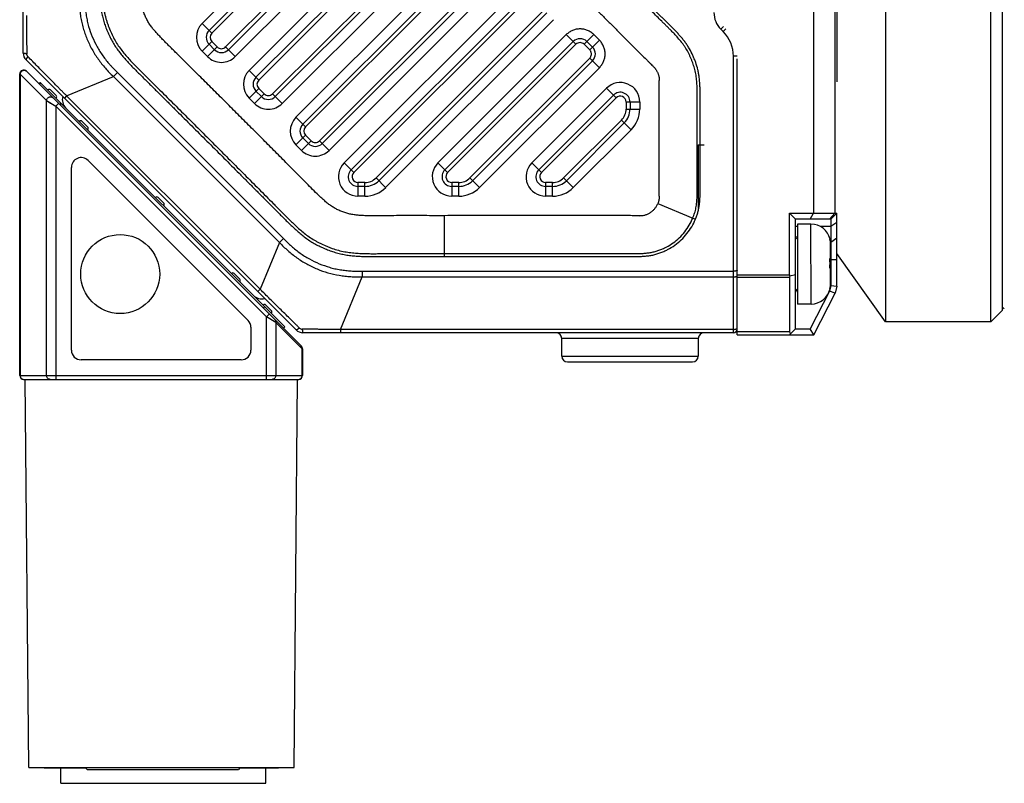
# Model space of a CAD drawing. Header units: millimetres. Extents: x 59 to 396, y 136 to 245.
# Tile 2 of 9: x 173 to 223, y 136 to 175. Entities that reach past the tile are written whole.
import ezdxf

# ---------------------------------------------------------------- set-up
doc = ezdxf.new("R2010")
doc.units = ezdxf.units.MM
doc.header["$LTSCALE"] = 23.1
doc.layers.add('20_ALL_FEATURES', color=7, linetype='CONTINUOUS')

msp = doc.modelspace()

# ---------------------------------------------------------------- linework, layer by layer
at = {"layer": '20_ALL_FEATURES', "color": 7}
for p, q in [((217.142, 215.555), (217.142, 159.955)), ((222.542, 159.955), (222.542, 215.555)), ((223.142, 160.555), (223.142, 214.955)), ((213.452, 209.986), (213.452, 165.518)), ((214.545, 209.986), (214.545, 165.518)), ((172.942, 173.731), (172.942, 208.392)), ((214.642, 202.532), (214.642, 172.255)), ((182.465, 174.89), (198.188, 190.615)), ((198.749, 189.196), (183.455, 173.9)), ((184.869, 172.486), (198.188, 185.807)), ((198.749, 184.387), (185.859, 171.496)), ((187.273, 170.082), (198.188, 180.998)), ((198.749, 179.579), (188.263, 169.092)), ((189.746, 167.746), (198.847, 176.849)), ((199.774, 175.795), (191.165, 167.185)), ((182.748, 173.9), (182.465, 174.183)), ((194.554, 167.746), (201.128, 174.321)), ((201.835, 174.321), (202.118, 174.038)), ((186.927, 159.539), (173.088, 173.377)), ((202.118, 173.331), (195.973, 167.185)), ((209.542, 159.284), (209.542, 173.438)), ((172.76, 157.199), (172.76, 172.657)), ((187.201, 158.699), (173.101, 172.799)), ((173.813, 172.228), (173.744, 172.156)), ((186.353, 159.689), (173.813, 172.228)), ((174.343, 171.84), (174.625, 171.557)), ((185.152, 171.496), (184.869, 171.779)), ((174.886, 171.156), (174.816, 171.084)), ((199.362, 167.746), (203.188, 171.573)), ((204.042, 171.219), (204.042, 170.861)), ((175.958, 170.225), (176.241, 169.942)), ((203.749, 170.154), (200.781, 167.185)), ((187.556, 169.092), (187.273, 169.375)), ((207.542, 169.021), (207.542, 165.784)), ((184.463, 160.023), (176.263, 168.223)), ((175.41, 158.499), (175.41, 167.869)), ((190.458, 166.892), (190.099, 166.892)), ((195.266, 166.892), (194.907, 166.892)), ((200.074, 166.892), (199.715, 166.892)), ((179.858, 166.325), (180.141, 166.042)), ((212.218, 165.518), (214.642, 165.518)), ((212.518, 165.218), (212.218, 165.518)), ((212.219, 162.365), (212.218, 165.518)), ((214.342, 165.218), (212.518, 165.218)), ((212.52, 159.584), (212.518, 165.218)), ((213.275, 165.218), (213.452, 165.518)), ((214.264, 165.218), (214.545, 165.518)), ((214.642, 165.518), (214.342, 165.218)), ((214.342, 165.218), (214.342, 161.811)), ((214.642, 161.775), (214.642, 165.518)), ((213.319, 164.962), (212.619, 164.962)), ((212.619, 164.962), (212.62, 160.862)), ((214.293, 164.187), (214.293, 164.187)), ((214.319, 163.176), (214.319, 163.938)), ((214.319, 163.176), (214.289, 163.176)), ((214.319, 163.138), (214.319, 163.173)), ((217.142, 159.955), (214.642, 163.455)), ((214.319, 161.887), (214.319, 162.688)), ((183.758, 162.425), (184.041, 162.142)), ((212.219, 162.23), (212.22, 159.45)), ((212.519, 162.365), (212.227, 162.296)), ((214.274, 161.528), (213.278, 159.584)), ((214.342, 161.811), (214.274, 161.528)), ((214.557, 161.423), (214.274, 161.528)), ((214.294, 161.638), (214.294, 161.638)), ((214.342, 161.811), (214.642, 161.775)), ((214.642, 161.775), (214.557, 161.423)), ((213.462, 159.284), (214.557, 161.423)), ((185.315, 160.726), (185.243, 160.657)), ((185.374, 160.809), (185.656, 160.527)), ((213.32, 160.862), (212.62, 160.862)), ((222.542, 159.955), (223.142, 160.555)), ((223.142, 160.705), (223.227, 160.62)), ((184.61, 159.669), (184.61, 158.499)), ((186.353, 159.689), (186.28, 159.62)), ((212.22, 159.284), (212.52, 159.584)), ((212.52, 159.584), (213.278, 159.584)), ((213.462, 159.284), (213.278, 159.584)), ((222.542, 159.955), (217.142, 159.955)), ((209.342, 159.392), (187.28, 159.392)), ((200.542, 158.192), (200.542, 159.092)), ((207.542, 159.092), (207.542, 158.192)), ((209.542, 159.284), (213.462, 159.284)), ((187.26, 158.557), (187.26, 157.199)), ((184.11, 157.999), (175.91, 157.999)), ((200.842, 157.892), (207.242, 157.892)), ((172.96, 156.999), (187.06, 156.999)), ((173.222, 137.099), (173.048, 156.999)), ((186.822, 137.099), (186.995, 156.999)), ((173.222, 137.099), (186.822, 137.099)), ((174.022, 137.099), (174.022, 137.086)), ((174.022, 137.086), (176.134, 137.086)), ((174.876, 136.286), (174.876, 137.086)), ((176.222, 136.999), (176.122, 137.099)), ((176.222, 136.999), (183.967, 136.999)), ((184.068, 137.099), (183.967, 136.999)), ((184.056, 137.086), (186.022, 137.086)), ((185.376, 136.286), (185.376, 137.086)), ((186.022, 137.099), (186.022, 137.086)), ((174.876, 136.286), (185.376, 136.286))]:
    msp.add_line(p, q, dxfattribs=at)
at = {"layer": '20_ALL_FEATURES', "color": 4}
for p, q in [((197.835, 190.969), (182.111, 175.244)), ((182.606, 174.749), (198.33, 190.474)), ((198.608, 189.337), (183.313, 174.042)), ((183.808, 173.547), (199.103, 188.842)), ((197.835, 186.16), (184.516, 172.84)), ((185.01, 172.345), (198.33, 185.665)), ((198.608, 184.529), (185.718, 171.638)), ((186.213, 171.143), (199.103, 184.034)), ((197.835, 181.352), (186.92, 170.435)), ((187.415, 169.94), (198.33, 180.857)), ((198.608, 179.72), (188.122, 169.233)), ((188.617, 168.738), (199.103, 179.225)), ((198.494, 177.202), (189.392, 168.099)), ((189.887, 167.604), (198.989, 176.707)), ((199.632, 175.936), (191.023, 167.327)), ((182.111, 175.244), (182.606, 174.749)), ((191.518, 166.832), (200.127, 175.441)), ((200.775, 174.675), (194.2, 168.099)), ((201.27, 174.18), (200.775, 174.675)), ((202.189, 174.675), (201.694, 174.18)), ((202.472, 174.392), (202.189, 174.675)), ((208.835, 175.099), (208.693, 174.958)), ((208.693, 174.958), (208.815, 174.837)), ((208.815, 174.837), (208.956, 174.978)), ((182.606, 174.325), (182.111, 173.83)), ((182.889, 174.042), (182.606, 174.325)), ((194.695, 167.604), (201.27, 174.18)), ((201.694, 174.18), (201.977, 173.897)), ((201.977, 173.897), (202.472, 174.392)), ((182.111, 173.83), (182.394, 173.547)), ((182.394, 173.547), (182.889, 174.042)), ((183.313, 174.042), (183.808, 173.547)), ((201.977, 173.473), (195.831, 167.327)), ((201.977, 173.473), (202.472, 172.978)), ((209.538, 173.564), (209.342, 173.564)), ((209.342, 159.392), (209.342, 173.564)), ((172.76, 172.657), (172.781, 172.645)), ((172.781, 172.645), (172.781, 157.199)), ((172.781, 172.645), (174.131, 171.295)), ((186.284, 164.218), (177.768, 172.734)), ((184.515, 172.84), (185.01, 172.345)), ((196.326, 166.832), (202.472, 172.978)), ((173.828, 172.214), (173.759, 172.141)), ((175.165, 171.535), (177.561, 172.528)), ((186.077, 164.012), (177.561, 172.528)), ((185.01, 171.92), (184.516, 171.425)), ((184.798, 171.143), (185.293, 171.638)), ((185.293, 171.638), (185.01, 171.92)), ((185.718, 171.638), (186.213, 171.143)), ((202.835, 171.926), (199.008, 168.099)), ((203.33, 171.431), (202.835, 171.926)), ((174.131, 157.199), (174.131, 171.295)), ((174.131, 171.295), (174.61, 171.007)), ((174.137, 171.291), (174.342, 171.168)), ((174.374, 171.149), (174.393, 171.137)), ((174.38, 171.145), (174.399, 171.134)), ((174.751, 171.149), (174.61, 171.007)), ((175.165, 171.535), (175.048, 171.418)), ((175.165, 171.535), (185.085, 161.616)), ((184.515, 171.425), (184.798, 171.143)), ((199.503, 167.604), (203.33, 171.431)), ((204.542, 171.219), (203.842, 171.219)), ((203.842, 171.219), (203.842, 170.861)), ((204.542, 171.219), (204.542, 170.861)), ((174.586, 171.022), (174.61, 171.007)), ((174.61, 171.007), (174.61, 156.999)), ((174.61, 171.007), (185.41, 160.207)), ((203.842, 170.861), (204.542, 170.861)), ((186.92, 170.435), (187.415, 169.94)), ((203.608, 170.295), (200.64, 167.327)), ((204.103, 169.8), (203.608, 170.295)), ((201.134, 166.832), (204.103, 169.8)), ((187.415, 169.516), (186.92, 169.021)), ((187.203, 168.738), (187.697, 169.233)), ((187.697, 169.233), (187.415, 169.516)), ((188.122, 169.233), (188.617, 168.738)), ((186.92, 169.021), (187.202, 168.738)), ((207.542, 169.021), (207.842, 169.021)), ((189.392, 168.099), (189.887, 167.604)), ((194.2, 168.099), (194.695, 167.604)), ((199.008, 168.099), (199.503, 167.604)), ((190.099, 167.092), (190.099, 166.392)), ((190.458, 167.092), (190.099, 167.092)), ((190.458, 166.392), (190.458, 167.092)), ((191.023, 167.327), (191.518, 166.832)), ((194.907, 167.092), (194.907, 166.392)), ((195.266, 167.092), (194.907, 167.092)), ((195.266, 166.392), (195.266, 167.092)), ((195.831, 167.327), (196.326, 166.832)), ((199.715, 167.092), (199.715, 166.392)), ((200.074, 167.092), (199.715, 167.092)), ((200.074, 166.392), (200.074, 167.092)), ((200.64, 167.327), (201.135, 166.832)), ((190.458, 166.392), (190.099, 166.392)), ((195.266, 166.392), (194.907, 166.392)), ((200.074, 166.392), (199.715, 166.392)), ((205.466, 166.008), (207.26, 165.268)), ((194.542, 163.302), (194.542, 165.392)), ((207.26, 165.268), (207.396, 165.212)), ((214.642, 165.05), (214.342, 164.837)), ((212.619, 164.837), (212.519, 164.837)), ((213.32, 160.862), (213.319, 164.962)), ((214.342, 164.837), (213.802, 164.837)), ((186.077, 164.012), (186.284, 164.218)), ((214.314, 164.04), (214.342, 164.04)), ((214.342, 164.04), (214.642, 164.253)), ((186.077, 164.012), (185.085, 161.616)), ((214.319, 163.149), (214.29, 163.149)), ((214.642, 163.121), (214.291, 163.121)), ((190.32, 162.546), (209.342, 162.546)), ((189.203, 159.558), (190.32, 162.254)), ((190.32, 162.254), (209.342, 162.254)), ((209.542, 162.365), (212.219, 162.365)), ((212.219, 162.23), (209.542, 162.23)), ((184.967, 161.498), (185.085, 161.616)), ((185.41, 160.207), (185.551, 160.349)), ((185.889, 159.92), (185.41, 160.207)), ((185.41, 156.999), (185.41, 160.207)), ((185.867, 159.933), (185.875, 159.928)), ((185.882, 159.924), (185.889, 159.92)), ((185.889, 159.92), (187.239, 158.57)), ((185.889, 159.92), (185.889, 157.199)), ((189.203, 159.558), (189.203, 159.392)), ((209.342, 159.558), (189.203, 159.558)), ((207.542, 159.092), (200.542, 159.092)), ((209.542, 159.45), (212.22, 159.45)), ((187.26, 158.557), (187.239, 158.57)), ((187.239, 157.199), (187.239, 158.57)), ((200.542, 158.192), (207.542, 158.192)), ((172.76, 157.199), (187.26, 157.199))]:
    msp.add_line(p, q, dxfattribs=at)
at = {"layer": '20_ALL_FEATURES', "color": 7}
msp.add_circle((177.91, 162.399), 2.025, dxfattribs=at)
at = {"layer": '20_ALL_FEATURES', "color": 4}
for centre, radius, start, end in [((209.542, 175.807), 1.2, 180, 225), ((182.818, 174.537), 1, 135.0028, 225), ((182.818, 174.537), 0.3, 135.0028, 225), ((207.542, 173.564), 1.8, 0, 45), ((183.101, 174.254), 0.3, 225, 315.0028), ((183.101, 174.254), 1, 225, 315.0028), ((172.994, 172.666), 0.17, 44.9998, 52.3844), ((247.735, 102.561), 99.094, 134.91559, 135.08441), ((185.223, 172.132), 1, 135.0002, 224.9983), ((185.223, 172.132), 0.3, 135.0028, 225), ((203.542, 171.219), 1, 359.9986, 135.0031), ((185.505, 171.85), 0.3, 225, 315.0028), ((185.505, 171.85), 1, 224.993, 315.0039), ((203.542, 171.219), 0.3, 359.9996, 135.004), ((203.042, 170.861), 0.8, 315.0029, 360), ((203.042, 170.861), 1.5, 315.0028, 359.9998), ((187.627, 169.728), 1, 135.0002, 224.9983), ((187.627, 169.728), 0.3, 135.0028, 225), ((187.91, 169.445), 0.3, 225, 315.0028), ((187.91, 169.445), 1, 224.993, 315.0039), ((190.099, 167.392), 1, 135.0054, 270.0004), ((194.907, 167.392), 1, 135.0014, 270.0004), ((199.715, 167.392), 1, 135.0017, 270.0004), ((190.099, 167.392), 0.3, 135.0025, 270.0011), ((194.907, 167.392), 0.3, 135.0001, 270.0011), ((199.715, 167.392), 0.3, 135.0025, 270.0011), ((190.458, 167.892), 0.8, 270, 315.0028), ((195.266, 167.892), 0.8, 270, 315.0028), ((200.074, 167.892), 0.8, 270, 315.0028), ((190.458, 167.892), 1.5, 270.0002, 315.0019), ((195.266, 167.892), 1.5, 270.0002, 315), ((200.074, 167.892), 1.5, 270.0002, 315), ((289.414, 162.4), 99.094, 179.91559, 180.08441), ((207.811, 162.429), 1.722, 358.3731, 4.8763), ((207.841, 162.428), 1.692, 355.083, 358.3651), ((187.245, 159.781), 0.21, 225.5548, 269.4847), ((187.072, 158.595), 0.165, 41.4597, 44.9895), ((172.972, 157.183), 0.184, 263.044, 269.9916), ((187.047, 157.183), 0.184, 270.0084, 276.956)]:
    msp.add_arc(centre, radius, start, end, dxfattribs=at)
at = {"layer": '20_ALL_FEATURES', "color": 7}
for centre, radius, start, end in [((182.818, 174.537), 0.5, 135.0029, 225), ((201.482, 173.968), 0.5, 45.0324, 135.0028), ((173.442, 173.731), 0.5, 180, 225), ((183.101, 174.254), 0.5, 225, 315.0028), ((201.765, 173.685), 0.5, 315.0028, 44.9902), ((172.96, 172.657), 0.2, 45, 180), ((185.223, 172.132), 0.5, 135.0028, 225), ((174.272, 171.769), 0.1, 45, 135), ((203.542, 171.219), 0.5, 0, 135.0028), ((174.555, 171.486), 0.1, 315, 45), ((175.545, 171.345), 0.6, 165, 225), ((185.505, 171.85), 0.5, 225, 315.0028), ((203.042, 170.861), 1, 315.0028, 360), ((175.888, 170.154), 0.1, 45, 135), ((187.627, 169.728), 0.5, 135.0028, 225), ((176.17, 169.871), 0.1, 315, 45), ((187.91, 169.445), 0.5, 225, 315.0028), ((175.91, 167.869), 0.5, 45, 180), ((190.099, 167.392), 0.5, 135.0028, 270), ((194.907, 167.392), 0.5, 135.0028, 270), ((199.715, 167.392), 0.5, 135.0028, 270), ((190.458, 167.892), 1, 270, 315.0028), ((195.266, 167.892), 1, 270, 315.0028), ((200.074, 167.892), 1, 270, 315.0028), ((179.788, 166.254), 0.1, 45, 135), ((180.07, 165.971), 0.1, 315, 45), ((213.319, 163.962), 1, 13.0057, 90.0152), ((212.419, 164.362), 0.2, 300.0152, 355.0152), ((213.28, 163.939), 1.039, 359.9611, 13.8775), ((207.701, 162.942), 6.592, 357.8425, 2.1879), ((207.708, 162.879), 6.586, 358.3912, 0.2966), ((183.688, 162.354), 0.1, 45, 135), ((183.97, 162.071), 0.1, 315, 45), ((212.419, 161.462), 0.2, 0.0152, 60.0152), ((213.319, 161.862), 1, 270.0152, 347.0246), ((213.275, 161.899), 1.044, 346.1875, 0.0345), ((213.291, 161.883), 1.028, 346.6373, 346.8026), ((213.29, 161.884), 1.029, 346.8028, 347.6845), ((213.279, 161.886), 1.041, 347.6963, 0.0596), ((185.162, 161.728), 0.6, 225, 285), ((185.303, 160.738), 0.1, 45, 135), ((185.586, 160.456), 0.1, 315, 45), ((184.11, 159.669), 0.5, 360, 45), ((187.28, 159.892), 0.5, 224.9999, 270), ((209.342, 159.592), 0.2, 270, 360), ((200.242, 159.092), 0.3, 0, 90), ((207.842, 159.092), 0.3, 90, 180), ((175.91, 158.499), 0.5, 180, 270), ((184.11, 158.499), 0.5, 270, 360), ((187.06, 158.557), 0.2, 360, 45), ((200.842, 158.192), 0.3, 180, 270), ((207.242, 158.192), 0.3, 270, 360), ((172.96, 157.199), 0.2, 180, 270), ((187.06, 157.199), 0.2, 270, 360)]:
    msp.add_arc(centre, radius, start, end, dxfattribs=at)
for centre, major_axis, ratio, start_param, end_param in [((212.519, 162.365), (0.212, -0.212), 0.999738, -2.356198, -2.124349), ((212.519, 162.365), (0.255, 0.255), 0.617805, 2.355938, 2.588302), ((212.52, 159.584), (0.255, 0.255), 0.617805, 2.588302, 3.141457)]:
    msp.add_ellipse(centre, major_axis=major_axis, ratio=ratio, start_param=start_param, end_param=end_param, dxfattribs=at)
at = {"layer": '20_ALL_FEATURES', "color": 4}
for points, knots in [([(176.852, 187.892), (176.852, 187.526), (176.852, 186.794), (176.852, 185.695), (176.852, 184.597), (176.853, 183.499), (176.854, 182.4), (176.854, 181.302), (176.853, 180.386), (176.852, 179.654), (176.851, 179.105), (176.849, 178.556), (176.847, 178.006), (176.842, 177.457), (176.846, 176.908), (176.869, 176.45), (176.907, 176.086), (176.951, 175.815), (177.011, 175.547), (177.089, 175.283), (177.181, 175.024), (177.285, 174.77), (177.402, 174.521), (177.531, 174.279), (177.676, 174.045), (177.835, 173.821), (178.006, 173.607), (178.246, 173.329), (178.497, 173.063), (178.754, 172.802), (178.949, 172.609), (179.145, 172.416), (179.34, 172.223), (179.534, 172.029), (179.794, 171.771), (180.119, 171.448), (180.508, 171.061), (181.027, 170.544), (181.675, 169.898), (182.452, 169.121), (183.229, 168.345), (183.875, 167.696), (184.392, 167.178), (184.78, 166.788), (185.102, 166.464), (185.36, 166.204), (185.554, 166.01), (185.748, 165.815), (185.941, 165.62), (186.134, 165.424), (186.392, 165.165), (186.653, 164.908), (186.922, 164.659), (187.129, 164.479), (187.343, 164.307), (187.566, 164.145), (187.798, 163.999), (188.04, 163.867), (188.288, 163.75), (188.499, 163.662), (188.671, 163.597), (188.844, 163.537), (189.063, 163.47), (189.33, 163.408), (189.601, 163.362), (189.874, 163.332), (190.148, 163.311), (190.423, 163.3), (190.789, 163.294), (191.155, 163.297), (191.521, 163.301), (191.796, 163.302), (192.07, 163.303), (192.437, 163.304), (192.894, 163.304), (193.443, 163.304), (193.993, 163.303), (194.359, 163.302), (194.542, 163.302)], [0, 0, 0, 0, 0.031249, 0.062499, 0.093748, 0.124997, 0.156247, 0.187496, 0.218746, 0.23437, 0.249995, 0.26562, 0.281244, 0.296869, 0.312494, 0.328118, 0.335931, 0.343744, 0.351557, 0.359371, 0.367184, 0.374997, 0.38281, 0.390623, 0.398436, 0.406249, 0.414062, 0.421875, 0.437499, 0.445311, 0.453124, 0.460936, 0.468748, 0.476561, 0.484373, 0.499998, 0.515622, 0.531247, 0.562497, 0.593746, 0.624995, 0.656245, 0.671869, 0.687494, 0.703119, 0.710931, 0.718743, 0.726556, 0.734368, 0.74218, 0.749993, 0.765617, 0.77343, 0.781244, 0.789057, 0.796871, 0.804684, 0.812498, 0.820311, 0.828124, 0.832031, 0.835938, 0.843751, 0.851564, 0.859377, 0.86719, 0.875002, 0.882815, 0.890627, 0.906252, 0.914064, 0.921877, 0.929689, 0.937501, 0.953126, 0.968751, 0.984375, 1, 1, 1, 1]), ([(177, 187.892), (177, 187.197), (176.999, 186.153), (177, 184.762), (177.001, 183.719), (177.002, 182.676), (177.002, 181.633), (177.002, 180.764), (177.001, 180.07), (177, 179.549), (176.999, 179.028), (176.997, 178.508), (176.995, 178.073), (176.992, 177.723), (176.991, 177.457), (176.991, 177.186), (176.996, 176.907), (177.008, 176.62), (177.03, 176.32), (177.06, 176.063), (177.096, 175.853), (177.13, 175.691), (177.171, 175.529), (177.219, 175.368), (177.273, 175.207), (177.351, 174.998), (177.458, 174.743), (177.603, 174.45), (177.767, 174.173), (177.95, 173.914), (178.144, 173.672), (178.344, 173.444), (178.542, 173.231), (178.798, 172.967), (179.051, 172.716), (179.301, 172.469), (179.486, 172.286), (179.671, 172.102), (179.917, 171.857), (180.225, 171.551), (180.595, 171.183), (181.087, 170.693), (181.702, 170.08), (182.44, 169.343), (183.177, 168.606), (183.913, 167.868), (184.526, 167.253), (185.017, 166.76), (185.385, 166.39), (185.69, 166.082), (185.934, 165.836), (186.118, 165.652), (186.303, 165.465), (186.492, 165.275), (186.688, 165.081), (186.895, 164.885), (187.113, 164.688), (187.345, 164.492), (187.595, 164.304), (187.818, 164.161), (188.007, 164.054), (188.204, 163.951), (188.408, 163.859), (188.616, 163.775), (188.828, 163.697), (189.094, 163.614), (189.415, 163.542), (189.73, 163.494), (189.988, 163.471), (190.188, 163.459), (190.381, 163.45), (190.615, 163.444), (190.89, 163.443), (191.157, 163.445), (191.42, 163.448), (191.679, 163.449), (191.938, 163.451), (192.198, 163.451), (192.544, 163.452), (192.978, 163.452), (193.673, 163.451), (194.194, 163.451), (194.542, 163.45)], [0, 0, 0, 0, 0.05976, 0.089645, 0.119525, 0.149397, 0.179258, 0.209104, 0.224027, 0.23895, 0.253858, 0.268744, 0.283676, 0.291194, 0.298798, 0.306542, 0.314493, 0.322722, 0.331298, 0.340279, 0.344928, 0.349658, 0.35445, 0.359281, 0.364127, 0.368957, 0.378498, 0.387848, 0.39703, 0.40611, 0.415052, 0.423755, 0.432103, 0.440066, 0.455292, 0.462763, 0.470226, 0.477688, 0.485151, 0.500076, 0.515001, 0.529928, 0.55978, 0.589631, 0.619486, 0.649336, 0.679177, 0.69412, 0.709072, 0.723982, 0.731406, 0.738839, 0.746348, 0.754002, 0.761874, 0.770021, 0.778448, 0.787146, 0.796093, 0.805286, 0.809973, 0.814717, 0.824337, 0.829186, 0.834041, 0.843682, 0.853127, 0.86228, 0.871077, 0.875344, 0.879523, 0.887644, 0.895488, 0.903119, 0.910608, 0.918025, 0.925435, 0.93286, 0.940299, 0.955202, 0.970118, 1, 1, 1, 1]), ([(190.381, 165.394), (190.308, 165.397), (190.2, 165.404), (190.057, 165.416), (189.949, 165.428), (189.842, 165.444), (189.735, 165.463), (189.63, 165.488), (189.491, 165.526), (189.32, 165.586), (189.12, 165.668), (188.926, 165.764), (188.772, 165.858), (188.653, 165.94), (188.538, 166.028), (188.4, 166.144), (188.239, 166.289), (188.03, 166.487), (187.773, 166.741), (187.469, 167.049), (187.165, 167.357), (186.859, 167.664), (186.554, 167.97), (186.147, 168.38), (185.638, 168.891), (185.027, 169.504), (184.415, 170.117), (183.803, 170.729), (183.19, 171.341), (182.577, 171.952), (181.964, 172.563), (181.453, 173.072), (181.043, 173.479), (180.787, 173.733), (180.582, 173.936), (180.428, 174.088), (180.275, 174.241), (180.122, 174.394), (179.971, 174.55), (179.848, 174.681), (179.75, 174.788), (179.655, 174.896), (179.563, 175.007), (179.476, 175.122), (179.415, 175.212), (179.357, 175.303), (179.287, 175.429), (179.224, 175.559), (179.168, 175.692), (179.128, 175.793), (179.092, 175.895), (179.059, 175.998), (179.031, 176.103), (179.008, 176.208), (178.989, 176.315), (178.975, 176.422), (178.964, 176.53), (178.953, 176.674), (178.943, 176.854), (178.935, 177.142), (178.934, 177.503), (178.938, 177.936), (178.94, 178.369), (178.942, 178.802), (178.944, 179.379), (178.945, 180.1), (178.946, 180.966), (178.946, 181.832), (178.945, 182.986), (178.944, 184.141), (178.944, 185.295), (178.943, 186.017), (178.943, 186.594), (178.943, 187.027), (178.943, 187.459), (178.943, 187.748), (178.943, 187.892)], [0, 0, 0, 0, 0.007813, 0.011719, 0.015625, 0.019532, 0.023439, 0.027345, 0.031252, 0.039064, 0.046876, 0.054688, 0.0625, 0.066407, 0.070314, 0.078126, 0.085939, 0.093751, 0.109376, 0.125001, 0.140626, 0.156251, 0.171876, 0.187501, 0.218751, 0.250001, 0.281251, 0.312501, 0.343751, 0.375001, 0.406251, 0.437501, 0.453126, 0.468751, 0.476564, 0.484376, 0.492189, 0.500001, 0.507814, 0.515626, 0.519533, 0.523439, 0.531251, 0.535157, 0.539064, 0.54297, 0.546876, 0.554687, 0.558594, 0.5625, 0.566406, 0.570313, 0.574219, 0.578125, 0.582031, 0.585938, 0.589844, 0.59375, 0.601563, 0.609375, 0.625, 0.640625, 0.65625, 0.671875, 0.6875, 0.71875, 0.75, 0.78125, 0.8125, 0.875, 0.90625, 0.9375, 0.953125, 0.96875, 0.984375, 1, 1, 1, 1]), ([(207.259, 165.268), (207.294, 165.353), (207.342, 165.482), (207.393, 165.66), (207.425, 165.797), (207.447, 165.938), (207.469, 166.124), (207.483, 166.336), (207.488, 166.532), (207.489, 166.667), (207.489, 166.757), (207.489, 166.845), (207.488, 166.963), (207.487, 167.11), (207.487, 167.287), (207.486, 167.526), (207.485, 167.826), (207.484, 168.189), (207.483, 168.553), (207.483, 168.918), (207.482, 169.284), (207.483, 169.649), (207.483, 170.012), (207.485, 170.373), (207.486, 170.671), (207.487, 170.908), (207.488, 171.083), (207.489, 171.258), (207.491, 171.433), (207.492, 171.617), (207.489, 171.784), (207.484, 171.935), (207.475, 172.118), (207.46, 172.312), (207.437, 172.512), (207.414, 172.663), (207.384, 172.811), (207.336, 173.002), (207.275, 173.188), (207.204, 173.371), (207.147, 173.507), (207.086, 173.64), (206.998, 173.816), (206.898, 173.987), (206.785, 174.152), (206.662, 174.314), (206.507, 174.5), (206.33, 174.696), (206.176, 174.858), (206.061, 174.972), (205.976, 175.056), (205.894, 175.137), (205.791, 175.238), (205.625, 175.402), (205.416, 175.609), (205.164, 175.859), (204.91, 176.112), (204.655, 176.368), (204.398, 176.625), (204.139, 176.884), (203.878, 177.145), (203.616, 177.407), (203.397, 177.626), (203.221, 177.801), (203.089, 177.933), (202.961, 178.06), (202.861, 178.16), (202.791, 178.232), (202.751, 178.275), (202.717, 178.314), (202.679, 178.363), (202.644, 178.416), (202.612, 178.473), (202.589, 178.517), (202.567, 178.563), (202.543, 178.625), (202.523, 178.69), (202.508, 178.753), (202.498, 178.799), (202.491, 178.844), (202.487, 178.893), (202.484, 178.948), (202.482, 179.045), (202.481, 179.186), (202.482, 179.37), (202.482, 179.562), (202.482, 179.754), (202.482, 179.947), (202.483, 180.139), (202.483, 180.395), (202.483, 180.714), (202.483, 181.095), (202.484, 181.476), (202.484, 181.856), (202.484, 182.236), (202.484, 182.74), (202.484, 183.37), (202.484, 184.124), (202.484, 184.877), (202.484, 185.63), (202.484, 186.384), (202.483, 187.138), (202.483, 187.641), (202.483, 187.892)], [0, 0, 0, 0, 0.011246, 0.016871, 0.022595, 0.02847, 0.034376, 0.04547, 0.0545, 0.058357, 0.06199, 0.065556, 0.069133, 0.076325, 0.083567, 0.090851, 0.105533, 0.120333, 0.135213, 0.150137, 0.165066, 0.179963, 0.194791, 0.209512, 0.224089, 0.231312, 0.238484, 0.245602, 0.25266, 0.259894, 0.268186, 0.273039, 0.278471, 0.290534, 0.296843, 0.303129, 0.309266, 0.315282, 0.327242, 0.33324, 0.339242, 0.345238, 0.35122, 0.363244, 0.369436, 0.375745, 0.388123, 0.399123, 0.407998, 0.415484, 0.419012, 0.422534, 0.429609, 0.436725, 0.451072, 0.465565, 0.480191, 0.494938, 0.509795, 0.524749, 0.53979, 0.554904, 0.570081, 0.577689, 0.585308, 0.592892, 0.599804, 0.602681, 0.605064, 0.607091, 0.608935, 0.612742, 0.6148, 0.616862, 0.618912, 0.620963, 0.625093, 0.627109, 0.628984, 0.630788, 0.632708, 0.634932, 0.637641, 0.644466, 0.652242, 0.660119, 0.667984, 0.675835, 0.683674, 0.691502, 0.707122, 0.722701, 0.738242, 0.753748, 0.769224, 0.784672, 0.815502, 0.846267, 0.876993, 0.907709, 0.938441, 0.969206, 1, 1, 1, 1]), ([(207.397, 165.212), (207.421, 165.271), (207.468, 165.393), (207.526, 165.579), (207.571, 165.769), (207.601, 165.962), (207.62, 166.155), (207.631, 166.348), (207.637, 166.541), (207.638, 166.734), (207.636, 166.926), (207.636, 167.118), (207.635, 167.31), (207.634, 167.565), (207.633, 167.885), (207.631, 168.396), (207.631, 169.036), (207.631, 169.675), (207.632, 170.186), (207.634, 170.57), (207.635, 170.89), (207.637, 171.145), (207.638, 171.337), (207.64, 171.529), (207.639, 171.722), (207.634, 171.915), (207.621, 172.172), (207.598, 172.429), (207.56, 172.685), (207.508, 172.939), (207.432, 173.187), (207.34, 173.429), (207.239, 173.667), (207.123, 173.899), (206.987, 174.12), (206.875, 174.279), (206.756, 174.432), (206.632, 174.581), (206.504, 174.726), (206.373, 174.867), (206.239, 175.006), (206.102, 175.141), (205.965, 175.275), (205.828, 175.41), (205.692, 175.545), (205.51, 175.725), (205.283, 175.95), (205.012, 176.221), (204.74, 176.492), (204.469, 176.763), (204.198, 177.034), (203.972, 177.261), (203.791, 177.441), (203.656, 177.577), (203.52, 177.713), (203.384, 177.848), (203.271, 177.961), (203.18, 178.051), (203.112, 178.119), (203.044, 178.186), (202.977, 178.254), (202.921, 178.31), (202.878, 178.356), (202.847, 178.39), (202.818, 178.425), (202.792, 178.462), (202.767, 178.5), (202.737, 178.552), (202.71, 178.606), (202.688, 178.662), (202.673, 178.705), (202.661, 178.749), (202.65, 178.794), (202.642, 178.838), (202.636, 178.883), (202.633, 178.929), (202.631, 178.991), (202.63, 179.07), (202.63, 179.166), (202.63, 179.261), (202.63, 179.357), (202.63, 179.485), (202.63, 179.645), (202.63, 179.837), (202.631, 180.028), (202.631, 180.284), (202.631, 180.604), (202.631, 180.987), (202.632, 181.371), (202.632, 181.755), (202.632, 182.138), (202.632, 182.65), (202.632, 183.289), (202.632, 184.056), (202.632, 184.824), (202.632, 185.591), (202.632, 186.358), (202.632, 187.125), (202.632, 187.637), (202.632, 187.892)], [0, 0, 0, 0, 0.007911, 0.015851, 0.023807, 0.031746, 0.039646, 0.047519, 0.055379, 0.063229, 0.071039, 0.078846, 0.086652, 0.094459, 0.110072, 0.125684, 0.156909, 0.188134, 0.203746, 0.219358, 0.234969, 0.242775, 0.250581, 0.258396, 0.266246, 0.274098, 0.281951, 0.297692, 0.305596, 0.31352, 0.329347, 0.337238, 0.345122, 0.360935, 0.368861, 0.376777, 0.384668, 0.392539, 0.400398, 0.40825, 0.416105, 0.423938, 0.431744, 0.439548, 0.447353, 0.455157, 0.470768, 0.48638, 0.501992, 0.517606, 0.53322, 0.548835, 0.556643, 0.564451, 0.57226, 0.580068, 0.587877, 0.591782, 0.595685, 0.599584, 0.603475, 0.607349, 0.609266, 0.611147, 0.612979, 0.614795, 0.616647, 0.618518, 0.622205, 0.624027, 0.625874, 0.627741, 0.629609, 0.631436, 0.633252, 0.635112, 0.637019, 0.640887, 0.644776, 0.648673, 0.652575, 0.656479, 0.664287, 0.672094, 0.679901, 0.687709, 0.703324, 0.718938, 0.734553, 0.750168, 0.765783, 0.781397, 0.812627, 0.843856, 0.875085, 0.906314, 0.937542, 0.968771, 1, 1, 1, 1]), ([(200.542, 178.978), (200.545, 178.914), (200.552, 178.78), (200.57, 178.576), (200.601, 178.369), (200.65, 178.167), (200.703, 178.005), (200.752, 177.878), (200.804, 177.752), (200.875, 177.597), (200.958, 177.448), (201.033, 177.332), (201.093, 177.246), (201.157, 177.162), (201.244, 177.054), (201.352, 176.931), (201.474, 176.799), (201.585, 176.684), (201.689, 176.581), (201.788, 176.483), (201.919, 176.354), (202.084, 176.191), (202.281, 175.995), (202.478, 175.799), (202.742, 175.535), (203.075, 175.204), (203.476, 174.802), (203.813, 174.465), (204.085, 174.193), (204.291, 173.987), (204.498, 173.78), (204.707, 173.571), (204.882, 173.397), (205.02, 173.259), (205.117, 173.163), (205.2, 173.079), (205.264, 173.013), (205.311, 172.963), (205.343, 172.923), (205.37, 172.884), (205.395, 172.841), (205.423, 172.795), (205.449, 172.746), (205.471, 172.695), (205.49, 172.642), (205.505, 172.589), (205.516, 172.546), (205.524, 172.513), (205.53, 172.483), (205.536, 172.445), (205.54, 172.388), (205.541, 172.346), (205.542, 172.321)], [0, 0, 0, 0, 0.022528, 0.04705, 0.071849, 0.095887, 0.119711, 0.131653, 0.143605, 0.167484, 0.191341, 0.203426, 0.215731, 0.228164, 0.240535, 0.264296, 0.285442, 0.303755, 0.320405, 0.336561, 0.352722, 0.385096, 0.417551, 0.450101, 0.482759, 0.54846, 0.614765, 0.681784, 0.715597, 0.749631, 0.783899, 0.818416, 0.853196, 0.870516, 0.886809, 0.900944, 0.911814, 0.919345, 0.924899, 0.929956, 0.935801, 0.94231, 0.948838, 0.955298, 0.961777, 0.968339, 0.974689, 0.977551, 0.98015, 0.985214, 0.991337, 1, 1, 1, 1]), ([(175.804, 176.77), (175.803, 176.672), (175.802, 176.474), (175.814, 176.178), (175.84, 175.883), (175.881, 175.589), (175.938, 175.298), (176.011, 175.011), (176.101, 174.729), (176.242, 174.359), (176.456, 173.914), (176.721, 173.496), (176.959, 173.18), (177.149, 172.953), (177.351, 172.736), (177.491, 172.596), (177.561, 172.528)], [0, 0, 0, 0, 0.062507, 0.125014, 0.187521, 0.250029, 0.312535, 0.375042, 0.437548, 0.500054, 0.625013, 0.749974, 0.81248, 0.874987, 0.937493, 1, 1, 1, 1]), ([(176.096, 176.77), (176.094, 176.676), (176.093, 176.488), (176.104, 176.207), (176.129, 175.926), (176.168, 175.646), (176.222, 175.37), (176.315, 175.005), (176.47, 174.561), (176.674, 174.137), (176.867, 173.814), (177.024, 173.58), (177.194, 173.355), (177.345, 173.174), (177.47, 173.034), (177.6, 172.898), (177.7, 172.799), (177.768, 172.734)], [0, 0, 0, 0, 0.062508, 0.125015, 0.187523, 0.250031, 0.312536, 0.375042, 0.500001, 0.624959, 0.687463, 0.749968, 0.812473, 0.874982, 0.906237, 0.937492, 1, 1, 1, 1]), ([(173.108, 175.653), (173.108, 175.49), (173.109, 175.162), (173.113, 174.672), (173.117, 174.182), (173.12, 173.856), (173.121, 173.694)], [0, 0, 0, 0, 0.250598, 0.501062, 0.750997, 1, 1, 1, 1]), ([(202.189, 174.675), (202.143, 174.722), (202.041, 174.805), (201.866, 174.897), (201.678, 174.955), (201.482, 174.975), (201.285, 174.955), (201.097, 174.897), (200.923, 174.805), (200.821, 174.721), (200.775, 174.675)], [0, 0, 0, 0, 0.124978, 0.250009, 0.37508, 0.5, 0.62492, 0.749991, 0.875022, 1, 1, 1, 1]), ([(201.694, 174.18), (201.666, 174.208), (201.599, 174.252), (201.482, 174.276), (201.364, 174.252), (201.297, 174.208), (201.27, 174.18)], [0, 0, 0, 0, 0.249958, 0.5, 0.750043, 1, 1, 1, 1]), ([(202.472, 172.978), (202.518, 173.024), (202.602, 173.126), (202.694, 173.3), (202.752, 173.489), (202.772, 173.685), (202.752, 173.881), (202.694, 174.07), (202.602, 174.244), (202.519, 174.346), (202.472, 174.392)], [0, 0, 0, 0, 0.124978, 0.250009, 0.37508, 0.5, 0.62492, 0.749991, 0.875022, 1, 1, 1, 1]), ([(173.121, 173.694), (173.109, 173.694), (173.085, 173.696), (173.05, 173.699), (173.019, 173.703), (172.992, 173.708), (172.971, 173.713), (172.957, 173.718), (172.949, 173.722), (172.944, 173.725), (172.942, 173.729), (172.942, 173.731)], [0, 0, 0, 0, 0.198223, 0.385934, 0.556274, 0.703138, 0.821408, 0.908914, 0.941057, 0.966114, 1, 1, 1, 1]), ([(173.181, 173.549), (173.172, 173.558), (173.155, 173.579), (173.136, 173.615), (173.124, 173.653), (173.122, 173.68), (173.121, 173.694)], [0, 0, 0, 0, 0.248065, 0.498522, 0.749757, 1, 1, 1, 1]), ([(201.977, 173.473), (201.991, 173.486), (202.017, 173.517), (202.043, 173.569), (202.058, 173.617), (202.064, 173.655), (202.066, 173.695), (202.06, 173.744), (202.044, 173.8), (202.016, 173.853), (201.991, 173.883), (201.977, 173.897)], [0, 0, 0, 0, 0.124907, 0.249871, 0.374891, 0.437461, 0.500042, 0.62504, 0.750064, 0.875031, 1, 1, 1, 1]), ([(173.181, 173.549), (173.173, 173.539), (173.157, 173.52), (173.135, 173.491), (173.116, 173.464), (173.101, 173.439), (173.092, 173.42), (173.087, 173.407), (173.084, 173.394), (173.083, 173.382), (173.088, 173.377)], [0, 0, 0, 0, 0.191294, 0.373646, 0.540358, 0.685451, 0.804057, 0.852855, 0.894581, 1, 1, 1, 1]), ([(175.165, 171.535), (175.123, 171.577), (175.04, 171.661), (174.915, 171.787), (174.79, 171.913), (174.623, 172.082), (174.416, 172.293), (174.085, 172.629), (173.755, 172.965), (173.426, 173.299), (173.263, 173.466), (173.181, 173.549)], [0, 0, 0, 0, 0.062871, 0.125741, 0.188607, 0.251461, 0.377082, 0.50248, 0.752212, 0.876394, 1, 1, 1, 1]), ([(173.098, 172.8), (173.086, 172.809), (173.058, 172.826), (173.008, 172.839), (172.952, 172.837), (172.896, 172.817), (172.847, 172.783), (172.81, 172.739), (172.788, 172.692), (172.782, 172.66), (172.781, 172.645)], [0, 0, 0, 0, 0.105269, 0.224565, 0.356507, 0.496694, 0.637905, 0.772236, 0.893807, 1, 1, 1, 1]), ([(173.097, 172.801), (173.085, 172.81), (173.057, 172.826), (173.008, 172.839), (172.951, 172.836), (172.895, 172.817), (172.846, 172.783), (172.81, 172.739), (172.788, 172.692), (172.782, 172.66), (172.781, 172.645)], [0, 0, 0, 0, 0.10543, 0.224851, 0.356857, 0.49703, 0.638162, 0.772388, 0.893867, 1, 1, 1, 1]), ([(205.542, 166.392), (205.541, 166.516), (205.539, 166.701), (205.537, 166.948), (205.536, 167.133), (205.535, 167.319), (205.535, 167.566), (205.535, 167.875), (205.535, 168.245), (205.535, 168.739), (205.535, 169.357), (205.535, 170.098), (205.535, 170.654), (205.535, 171.024), (205.535, 171.21), (205.536, 171.395), (205.537, 171.58), (205.538, 171.765), (205.539, 171.951), (205.541, 172.136), (205.542, 172.259), (205.542, 172.321)], [0, 0, 0, 0, 0.0625, 0.09375, 0.125, 0.15625, 0.1875, 0.25, 0.3125, 0.375, 0.5, 0.625, 0.75, 0.78125, 0.8125, 0.84375, 0.875, 0.90625, 0.9375, 0.96875, 1, 1, 1, 1]), ([(174.131, 171.295), (174.132, 171.311), (174.139, 171.345), (174.163, 171.394), (174.204, 171.44), (174.249, 171.468), (174.29, 171.482), (174.33, 171.489), (174.378, 171.486), (174.427, 171.467), (174.453, 171.447), (174.464, 171.436)], [0, 0, 0, 0, 0.106913, 0.230397, 0.367355, 0.510799, 0.582293, 0.652058, 0.782587, 0.898798, 1, 1, 1, 1]), ([(174.131, 171.295), (174.132, 171.311), (174.139, 171.345), (174.163, 171.394), (174.204, 171.44), (174.249, 171.468), (174.29, 171.482), (174.33, 171.489), (174.378, 171.486), (174.427, 171.467), (174.453, 171.447), (174.464, 171.436)], [0, 0, 0, 0, 0.106913, 0.230397, 0.367355, 0.510799, 0.582293, 0.652058, 0.782587, 0.898798, 1, 1, 1, 1]), ([(205.542, 166.392), (205.541, 166.372), (205.54, 166.335), (205.537, 166.284), (205.531, 166.239), (205.523, 166.196), (205.512, 166.151), (205.495, 166.087), (205.479, 166.039), (205.466, 166.008)], [0, 0, 0, 0, 0.156741, 0.281852, 0.390666, 0.498587, 0.617338, 0.744438, 1, 1, 1, 1]), ([(204.542, 165.392), (204.566, 165.393), (204.615, 165.395), (204.689, 165.401), (204.761, 165.416), (204.832, 165.435), (204.902, 165.458), (204.97, 165.487), (205.035, 165.521), (205.118, 165.573), (205.215, 165.648), (205.3, 165.737), (205.36, 165.815), (205.413, 165.897), (205.447, 165.963), (205.466, 166.008)], [0, 0, 0, 0, 0.062519, 0.125029, 0.187542, 0.25006, 0.312576, 0.37509, 0.437604, 0.50012, 0.625076, 0.750016, 0.812532, 0.875048, 1, 1, 1, 1]), ([(194.542, 165.392), (194.369, 165.392), (194.022, 165.392), (193.502, 165.393), (192.981, 165.394), (192.461, 165.393), (192.028, 165.393), (191.681, 165.391), (191.421, 165.389), (191.161, 165.386), (190.901, 165.384), (190.641, 165.386), (190.467, 165.391), (190.381, 165.394)], [0, 0, 0, 0, 0.124999, 0.249999, 0.374998, 0.499998, 0.624998, 0.687497, 0.749997, 0.812498, 0.874998, 0.937499, 1, 1, 1, 1]), ([(204.542, 165.392), (204.49, 165.391), (204.386, 165.392), (204.229, 165.392), (204.073, 165.393), (203.865, 165.394), (203.657, 165.396), (203.448, 165.397), (203.292, 165.396), (203.136, 165.396), (202.979, 165.397), (202.823, 165.398), (202.615, 165.398), (202.407, 165.398), (202.198, 165.397), (202.042, 165.396), (201.886, 165.397), (201.729, 165.398), (201.573, 165.4), (201.365, 165.4), (201.104, 165.396), (200.844, 165.397), (200.636, 165.397), (200.427, 165.398), (200.167, 165.397), (199.907, 165.397), (199.698, 165.397), (199.542, 165.398), (199.386, 165.397), (199.229, 165.396), (199.073, 165.395), (198.865, 165.394), (198.604, 165.397), (198.292, 165.398), (197.979, 165.397), (197.719, 165.395), (197.511, 165.394), (197.302, 165.395), (197.094, 165.396), (196.886, 165.397), (196.677, 165.397), (196.417, 165.396), (196.104, 165.395), (195.792, 165.395), (195.479, 165.395), (195.063, 165.395), (194.75, 165.393), (194.542, 165.392)], [0, 0, 0, 0, 0.015625, 0.03125, 0.046875, 0.0625, 0.09375, 0.109375, 0.125, 0.140625, 0.15625, 0.171875, 0.1875, 0.21875, 0.234375, 0.25, 0.265625, 0.28125, 0.296875, 0.3125, 0.34375, 0.375, 0.390625, 0.40625, 0.4375, 0.46875, 0.484375, 0.5, 0.515625, 0.53125, 0.546875, 0.5625, 0.59375, 0.625, 0.65625, 0.6875, 0.703125, 0.71875, 0.75, 0.765625, 0.78125, 0.8125, 0.84375, 0.875, 0.90625, 0.9375, 1, 1, 1, 1]), ([(194.542, 163.45), (195.108, 163.451), (195.957, 163.451), (197.089, 163.45), (197.938, 163.45), (198.787, 163.45), (199.635, 163.451), (200.484, 163.451), (201.192, 163.451), (201.758, 163.451), (202.182, 163.451), (202.607, 163.45), (202.961, 163.449), (203.244, 163.449), (203.456, 163.448), (203.668, 163.447), (203.881, 163.446), (204.092, 163.445), (204.303, 163.444), (204.513, 163.449), (204.721, 163.459), (204.928, 163.477), (205.131, 163.507), (205.331, 163.555), (205.526, 163.617), (205.717, 163.694), (205.964, 163.812), (206.257, 163.99), (206.574, 164.252), (206.852, 164.556), (207.085, 164.895), (207.208, 165.141), (207.26, 165.268)], [0, 0, 0, 0, 0.126102, 0.189153, 0.252201, 0.315248, 0.378297, 0.441348, 0.504402, 0.53593, 0.567459, 0.598989, 0.630519, 0.646284, 0.662051, 0.677817, 0.693581, 0.709353, 0.725025, 0.740582, 0.756097, 0.771495, 0.78672, 0.801863, 0.817093, 0.832358, 0.847631, 0.878101, 0.908564, 0.939052, 0.969535, 1, 1, 1, 1]), ([(194.542, 163.302), (195.108, 163.302), (195.957, 163.303), (197.089, 163.302), (197.938, 163.302), (198.787, 163.302), (199.635, 163.303), (200.484, 163.303), (201.192, 163.303), (201.758, 163.303), (202.182, 163.303), (202.607, 163.302), (202.96, 163.301), (203.243, 163.301), (203.455, 163.3), (203.668, 163.299), (203.88, 163.298), (204.092, 163.297), (204.305, 163.296), (204.519, 163.301), (204.732, 163.311), (204.946, 163.33), (205.16, 163.361), (205.37, 163.412), (205.576, 163.478), (205.776, 163.558), (206.035, 163.682), (206.343, 163.869), (206.677, 164.145), (206.968, 164.464), (207.214, 164.82), (207.342, 165.079), (207.396, 165.212)], [0, 0, 0, 0, 0.124483, 0.186724, 0.248967, 0.31121, 0.373453, 0.435694, 0.497933, 0.529053, 0.560172, 0.59129, 0.622409, 0.637968, 0.653527, 0.669085, 0.684645, 0.7002, 0.715806, 0.731466, 0.747147, 0.762881, 0.778697, 0.794551, 0.810365, 0.826164, 0.841959, 0.873559, 0.905167, 0.936769, 0.968377, 1, 1, 1, 1]), ([(186.284, 164.218), (186.349, 164.15), (186.481, 164.016), (186.688, 163.825), (186.904, 163.645), (187.129, 163.475), (187.363, 163.317), (187.686, 163.125), (188.11, 162.92), (188.555, 162.765), (188.919, 162.672), (189.196, 162.619), (189.475, 162.58), (189.709, 162.558), (189.897, 162.548), (190.085, 162.543), (190.226, 162.544), (190.32, 162.546)], [0, 0, 0, 0, 0.062508, 0.125015, 0.187523, 0.250031, 0.312536, 0.375042, 0.500001, 0.624959, 0.687463, 0.749968, 0.812473, 0.874982, 0.906237, 0.937492, 1, 1, 1, 1]), ([(186.077, 164.012), (186.146, 163.941), (186.286, 163.801), (186.503, 163.6), (186.73, 163.409), (186.967, 163.231), (187.213, 163.065), (187.468, 162.914), (187.731, 162.778), (188.091, 162.616), (188.558, 162.453), (189.041, 162.345), (189.432, 162.29), (189.727, 162.264), (190.024, 162.253), (190.221, 162.253), (190.32, 162.254)], [0, 0, 0, 0, 0.062507, 0.125014, 0.187521, 0.250029, 0.312535, 0.375042, 0.437548, 0.500054, 0.625013, 0.749974, 0.81248, 0.874987, 0.937493, 1, 1, 1, 1]), ([(209.526, 162.575), (209.522, 162.573), (209.512, 162.568), (209.487, 162.561), (209.449, 162.553), (209.398, 162.548), (209.361, 162.546), (209.342, 162.546)], [0, 0, 0, 0, 0.078788, 0.174535, 0.410711, 0.693098, 1, 1, 1, 1]), ([(209.542, 162.594), (209.542, 162.592), (209.541, 162.587), (209.535, 162.581), (209.53, 162.577), (209.526, 162.575)], [0, 0, 0, 0, 0.193407, 0.538674, 1, 1, 1, 1]), ([(209.342, 162.254), (209.361, 162.254), (209.398, 162.256), (209.449, 162.261), (209.487, 162.269), (209.512, 162.276), (209.522, 162.281), (209.526, 162.283)], [0, 0, 0, 0, 0.306902, 0.589289, 0.825465, 0.921212, 1, 1, 1, 1]), ([(209.526, 162.283), (209.529, 162.285), (209.533, 162.287), (209.539, 162.293), (209.542, 162.298), (209.542, 162.302)], [0, 0, 0, 0, 0.327759, 0.597077, 1, 1, 1, 1]), ([(187.098, 159.632), (187.057, 159.673), (186.974, 159.754), (186.807, 159.917), (186.598, 160.123), (186.347, 160.37), (186.095, 160.618), (185.842, 160.866), (185.589, 161.115), (185.336, 161.365), (185.169, 161.532), (185.085, 161.616)], [0, 0, 0, 0, 0.061721, 0.123605, 0.247784, 0.37245, 0.497518, 0.622917, 0.748539, 0.874258, 1, 1, 1, 1]), ([(185.838, 160.062), (185.856, 160.044), (185.884, 160), (185.891, 159.947), (185.889, 159.92)], [0, 0, 0, 0, 0.473945, 1, 1, 1, 1]), ([(187.098, 159.632), (187.089, 159.623), (187.069, 159.607), (187.04, 159.585), (187.013, 159.567), (186.988, 159.552), (186.97, 159.542), (186.956, 159.538), (186.944, 159.534), (186.932, 159.534), (186.927, 159.539)], [0, 0, 0, 0, 0.191296, 0.373648, 0.540361, 0.685454, 0.80406, 0.852857, 0.894583, 1, 1, 1, 1]), ([(187.243, 159.572), (187.244, 159.559), (187.246, 159.535), (187.249, 159.501), (187.253, 159.47), (187.258, 159.443), (187.263, 159.422), (187.267, 159.407), (187.272, 159.399), (187.275, 159.395), (187.278, 159.392), (187.28, 159.392)], [0, 0, 0, 0, 0.197531, 0.384831, 0.555056, 0.702052, 0.820623, 0.90848, 0.940779, 0.965964, 1, 1, 1, 1]), ([(189.203, 159.558), (189.121, 159.558), (188.957, 159.559), (188.712, 159.56), (188.467, 159.561), (188.221, 159.563), (187.976, 159.565), (187.65, 159.568), (187.406, 159.57), (187.243, 159.572)], [0, 0, 0, 0, 0.125302, 0.250598, 0.375865, 0.501062, 0.626126, 0.750996, 1, 1, 1, 1]), ([(209.342, 159.558), (209.368, 159.558), (209.405, 159.561), (209.452, 159.572), (209.482, 159.583), (209.508, 159.596), (209.527, 159.612), (209.539, 159.629), (209.542, 159.642), (209.542, 159.648)], [0, 0, 0, 0, 0.326631, 0.477751, 0.614987, 0.735401, 0.837846, 0.924039, 1, 1, 1, 1]), ([(187.239, 158.57), (187.241, 158.594), (187.235, 158.643), (187.211, 158.686), (187.195, 158.704)], [0, 0, 0, 0, 0.505048, 1, 1, 1, 1]), ([(172.781, 157.199), (172.781, 157.175), (172.789, 157.127), (172.826, 157.063), (172.881, 157.018), (172.927, 157.003), (172.95, 157)], [0, 0, 0, 0, 0.254559, 0.506616, 0.754885, 1, 1, 1, 1]), ([(174.322, 156.999), (174.297, 156.999), (174.247, 157.009), (174.183, 157.054), (174.141, 157.121), (174.131, 157.173), (174.131, 157.199)], [0, 0, 0, 0, 0.245004, 0.492965, 0.745047, 1, 1, 1, 1]), ([(185.889, 157.199), (185.889, 157.173), (185.879, 157.121), (185.836, 157.054), (185.773, 157.009), (185.722, 156.999), (185.697, 156.999)], [0, 0, 0, 0, 0.254953, 0.507035, 0.754996, 1, 1, 1, 1]), ([(187.069, 157), (187.092, 157.003), (187.138, 157.018), (187.194, 157.063), (187.23, 157.127), (187.239, 157.175), (187.239, 157.199)], [0, 0, 0, 0, 0.245115, 0.493384, 0.745441, 1, 1, 1, 1])]:
    msp.add_open_spline(points, degree=3, knots=knots, dxfattribs=at)
at = {"layer": '20_ALL_FEATURES', "color": 7}
for points, knots in [([(214.293, 164.187), (214.293, 164.188), (214.293, 164.188), (214.292, 164.189), (214.29, 164.189), (214.289, 164.188), (214.288, 164.188)], [0, 0, 0, 0, 0.185053, 0.375007, 0.635189, 1, 1, 1, 1]), ([(214.291, 164.179), (214.291, 164.181), (214.292, 164.183), (214.293, 164.186), (214.293, 164.187)], [0, 0, 0, 0, 0.610946, 1, 1, 1, 1]), ([(214.319, 163.187), (214.319, 163.188), (214.318, 163.189), (214.316, 163.19), (214.31, 163.191), (214.301, 163.192), (214.293, 163.193), (214.289, 163.194)], [0, 0, 0, 0, 0.028906, 0.080358, 0.267955, 0.574127, 1, 1, 1, 1]), ([(214.291, 163.132), (214.295, 163.132), (214.302, 163.133), (214.311, 163.134), (214.316, 163.135), (214.318, 163.137), (214.319, 163.137), (214.319, 163.138)], [0, 0, 0, 0, 0.425197, 0.730955, 0.918598, 0.970375, 1, 1, 1, 1]), ([(214.289, 162.694), (214.293, 162.693), (214.301, 162.692), (214.31, 162.691), (214.316, 162.69), (214.319, 162.689), (214.319, 162.688), (214.319, 162.688)], [0, 0, 0, 0, 0.425873, 0.732045, 0.919642, 0.971094, 1, 1, 1, 1]), ([(214.289, 161.649), (214.29, 161.647), (214.292, 161.644), (214.294, 161.64), (214.294, 161.638)], [0, 0, 0, 0, 0.632659, 1, 1, 1, 1])]:
    msp.add_open_spline(points, degree=3, knots=knots, dxfattribs=at)

doc.saveas('drawing.dxf')
